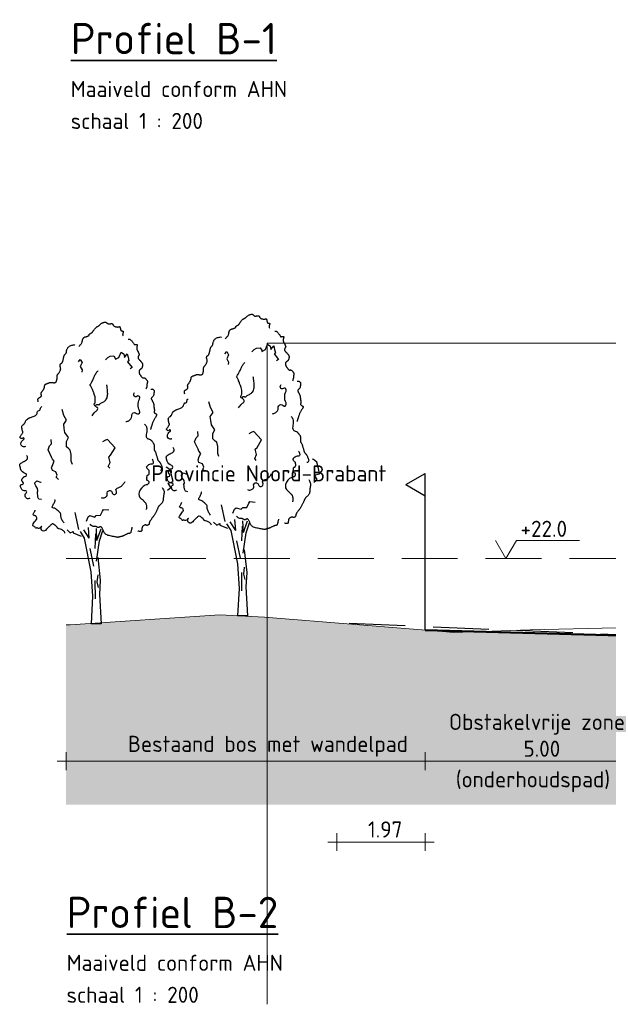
# Model space of a CAD drawing. Header units: metres. Extents: x 161377 to 162521, y 378914 to 379231.
# Tile 16 of 77: x 161628 to 161642, y 379179 to 379202. Entities that reach past the tile are written whole.
import ezdxf

# ---------------------------------------------------------------- set-up
doc = ezdxf.new("R2010")
doc.units = ezdxf.units.M
doc.linetypes.add('DASHED2', pattern=[0.375, 0.25, -0.125])
doc.linetypes.add('HIDDEN', pattern=[9.525, 6.35, -3.175])
for name, color, linetype, lineweight in [('B-WE-GR-MAAIVELD-GD', 253, 'Continuous', 18), ('N-WE-OG-TOPOGRAFIE-SD', 7, 'Continuous', 25), ('N-XX-GW-WATERGANG-GD', 90, 'Continuous', 50), ('profiel', 7, 'Continuous', 13), ('X-XX-AL-HULPLIJN-G', 7, 'Continuous', 18), ('X-XX-AL-M', 7, 'Continuous', 18), ('X-XX-AL-PROFIELBALK-G', 7, 'Continuous', 25), ('X-XX-AL-T35', 3, 'Continuous', 35)]:
    doc.layers.add(name, color=color, linetype=linetype, lineweight=lineweight)
doc.layers.add('N-WE-GW-GROND-A', color=7, linetype='Continuous', lineweight=35, true_color=0xffdf7f)
doc.layers.add('waterspiegel', color=7, linetype='Continuous', lineweight=13, true_color=0x0544ff)
doc.styles.add('RH-NLCS-A', font='NLCS-ISO.ttf')
doc.dimstyles.new('RH-NLCS-IT-A$0', dxfattribs={"dimscale": 0, "dimtxt": 2.5, "dimasz": 2.5, "dimexe": 1, "dimexo": 5, "dimgap": 0.5, "dimtad": 1, "dimzin": 1, "dimdsep": 46, "dimtxsty": 'RH-NLCS-A', "dimcen": 2.5, "dimdle": 1, "dimclrd": 256, "dimclre": 8, "dimclrt": 256, "dimadec": 0, "dimazin": 0, "dimtfac": 1, "dimtmove": 0, "dimatfit": 3, "dimfxl": 1, "dimfxlon": 1, "dimlwd": -1, "dimlwe": 13, "dimarcsym": 1})

# ---------------------------------------------------------------- blocks, each defined once
blk = doc.blocks.new('Peilmaat')
blk.add_lwpolyline([(-0.162, 0.28), (0, 0), (0.162, 0.28), (1.142, 0.28)])
at = {"style": 'RH-NLCS-A'}
blk.add_attdef('NAP', (0.227, 0.337), '', height=0.25, dxfattribs=at)
blk = doc.blocks.new('SOG-TOPOGRAFIE_ERFGRENS_LINKS-D')
for p, q in [((-0.433, 3.25), (0, 3.5)), ((0, 3), (0, 3.5)), ((-0.433, 3.25), (0, 3)), ((0, 0), (0, 3))]:
    blk.add_line(p, q)
blk = doc.blocks.new('BoomB')
at = {"color": 252, "true_color": 0x848484}
for p, q in [((-0.078, 3.821), (-0.325, 4.198)), ((-0.078, 3.821), (-0.118, 4.301)), ((0.263, 3.725), (0.24, 4.255)), ((0.263, 3.725), (0.447, 4.244)), ((0.381, 3.711), (0.528, 4.163)), ((-0.048, 3.356), (0.113, 2.572)), ((0.171, 1.937), (0.182, 1.119)), ((0.297, 2.179), (0.263, 1.868)), ((0.263, 1.868), (0.321, 1.626)), ((0.445, 0), (0, 0))]:
    blk.add_line(p, q, dxfattribs=at)
for points in [[(-0.55, 12.392), (-0.544, 12.397), (-0.533, 12.407), (-0.517, 12.422), (-0.499, 12.441), (-0.479, 12.463), (-0.459, 12.486), (-0.44, 12.511), (-0.423, 12.536), (-0.411, 12.56), (-0.402, 12.583), (-0.395, 12.606), (-0.39, 12.627), (-0.386, 12.648), (-0.383, 12.668), (-0.38, 12.687), (-0.375, 12.706), (-0.369, 12.723), (-0.362, 12.74), (-0.353, 12.755), (-0.344, 12.769), (-0.334, 12.782), (-0.324, 12.793), (-0.314, 12.803), (-0.304, 12.81), (-0.294, 12.816), (-0.285, 12.821), (-0.276, 12.824), (-0.267, 12.826), (-0.257, 12.828), (-0.247, 12.83), (-0.235, 12.832), (-0.223, 12.835), (-0.209, 12.839), (-0.194, 12.844), (-0.179, 12.85), (-0.163, 12.856), (-0.148, 12.862), (-0.133, 12.868), (-0.12, 12.874), (-0.109, 12.879), (-0.1, 12.884), (-0.093, 12.889), (-0.088, 12.893), (-0.084, 12.896), (-0.082, 12.9), (-0.081, 12.903), (-0.08, 12.907), (-0.081, 12.911), (-0.082, 12.915), (-0.082, 12.92), (-0.083, 12.924), (-0.083, 12.93), (-0.082, 12.935), (-0.079, 12.941), (-0.074, 12.946), (-0.067, 12.952), (-0.057, 12.958), (-0.045, 12.965), (-0.032, 12.971), (-0.018, 12.979), (-0.003, 12.986), (0.012, 12.995), (0.027, 13.004), (0.04, 13.014), (0.052, 13.025), (0.063, 13.037), (0.072, 13.05), (0.081, 13.063), (0.09, 13.078), (0.1, 13.094), (0.11, 13.11), (0.121, 13.128), (0.134, 13.146), (0.148, 13.164), (0.162, 13.183), (0.177, 13.201), (0.193, 13.218), (0.208, 13.234), (0.223, 13.249), (0.238, 13.261), (0.252, 13.27), (0.265, 13.278), (0.277, 13.284), (0.289, 13.29), (0.301, 13.295), (0.312, 13.3), (0.323, 13.306), (0.335, 13.314), (0.347, 13.323), (0.359, 13.334), (0.372, 13.347), (0.386, 13.361), (0.401, 13.375), (0.417, 13.389), (0.435, 13.404), (0.454, 13.418), (0.474, 13.432), (0.496, 13.444), (0.519, 13.456), (0.542, 13.466), (0.564, 13.475), (0.586, 13.482), (0.606, 13.486), (0.624, 13.488), (0.64, 13.488), (0.654, 13.486), (0.665, 13.481), (0.676, 13.476), (0.685, 13.469), (0.694, 13.461), (0.702, 13.453), (0.711, 13.445), (0.719, 13.438), (0.728, 13.431), (0.738, 13.424), (0.747, 13.419), (0.758, 13.414), (0.768, 13.41), (0.779, 13.406), (0.79, 13.404), (0.802, 13.404), (0.813, 13.404), (0.825, 13.405), (0.837, 13.406), (0.849, 13.408), (0.862, 13.41), (0.873, 13.413), (0.885, 13.415), (0.897, 13.417), (0.908, 13.419), (0.918, 13.419), (0.928, 13.419), (0.938, 13.418), (0.947, 13.415), (0.955, 13.41), (0.962, 13.404), (0.968, 13.395), (0.974, 13.385), (0.98, 13.373), (0.986, 13.361), (0.993, 13.348), (1.002, 13.335), (1.012, 13.323), (1.025, 13.311), (1.04, 13.301), (1.057, 13.292), (1.076, 13.285), (1.096, 13.279), (1.117, 13.274), (1.138, 13.27), (1.158, 13.268), (1.176, 13.267), (1.194, 13.267), (1.209, 13.269), (1.223, 13.271), (1.236, 13.273), (1.247, 13.276), (1.256, 13.278), (1.264, 13.281), (1.271, 13.282), (1.276, 13.283), (1.28, 13.283), (1.284, 13.281), (1.287, 13.278), (1.289, 13.274), (1.291, 13.268), (1.293, 13.261), (1.296, 13.252), (1.299, 13.241), (1.302, 13.229), (1.305, 13.216), (1.309, 13.202), (1.312, 13.188), (1.316, 13.174), (1.319, 13.161), (1.322, 13.149), (1.325, 13.138), (1.327, 13.128), (1.329, 13.12), (1.332, 13.113), (1.335, 13.108), (1.34, 13.103), (1.345, 13.099), (1.352, 13.096), (1.36, 13.094), (1.37, 13.093), (1.38, 13.092), (1.391, 13.091), (1.402, 13.089), (1.412, 13.088), (1.421, 13.085), (1.428, 13.082), (1.434, 13.077), (1.438, 13.071), (1.44, 13.065), (1.441, 13.056), (1.44, 13.047), (1.438, 13.037), (1.435, 13.025), (1.43, 13.012), (1.425, 12.998), (1.42, 12.983), (1.416, 12.967), (1.413, 12.95), (1.412, 12.932), (1.414, 12.912), (1.419, 12.891), (1.429, 12.869)], [(-2.358, 9.917), (-2.367, 9.96), (-2.372, 9.995), (-2.374, 10.021), (-2.372, 10.041), (-2.367, 10.057), (-2.36, 10.068), (-2.35, 10.077), (-2.339, 10.086), (-2.326, 10.094), (-2.313, 10.103), (-2.299, 10.113), (-2.284, 10.122), (-2.27, 10.132), (-2.257, 10.141), (-2.246, 10.151), (-2.236, 10.161), (-2.229, 10.17), (-2.224, 10.18), (-2.22, 10.189), (-2.219, 10.199), (-2.218, 10.208), (-2.219, 10.218), (-2.22, 10.227), (-2.222, 10.237), (-2.225, 10.247), (-2.227, 10.258), (-2.229, 10.268), (-2.231, 10.279), (-2.231, 10.291), (-2.23, 10.302), (-2.228, 10.314), (-2.224, 10.327), (-2.218, 10.34), (-2.21, 10.353), (-2.201, 10.367), (-2.191, 10.381), (-2.18, 10.396), (-2.168, 10.411), (-2.157, 10.426), (-2.146, 10.442), (-2.135, 10.458), (-2.126, 10.474), (-2.117, 10.491), (-2.109, 10.507), (-2.102, 10.523), (-2.095, 10.538), (-2.09, 10.553), (-2.085, 10.566), (-2.082, 10.578), (-2.079, 10.59), (-2.077, 10.6), (-2.076, 10.61), (-2.075, 10.619), (-2.074, 10.627), (-2.073, 10.636), (-2.072, 10.644), (-2.07, 10.652), (-2.069, 10.661), (-2.066, 10.669), (-2.062, 10.677), (-2.057, 10.685), (-2.051, 10.693), (-2.043, 10.7), (-2.033, 10.707), (-2.021, 10.714), (-2.007, 10.72), (-1.992, 10.726), (-1.976, 10.732), (-1.959, 10.738), (-1.942, 10.743), (-1.926, 10.749), (-1.91, 10.755), (-1.895, 10.761), (-1.882, 10.767), (-1.868, 10.773), (-1.856, 10.779), (-1.843, 10.784), (-1.831, 10.788), (-1.818, 10.791), (-1.806, 10.793), (-1.792, 10.793), (-1.778, 10.792), (-1.764, 10.791), (-1.75, 10.788), (-1.735, 10.786), (-1.72, 10.783), (-1.704, 10.781), (-1.689, 10.779), (-1.674, 10.778), (-1.658, 10.777), (-1.643, 10.777), (-1.629, 10.778), (-1.616, 10.78), (-1.604, 10.783), (-1.593, 10.786), (-1.583, 10.79), (-1.575, 10.795), (-1.569, 10.8), (-1.564, 10.806), (-1.56, 10.813), (-1.557, 10.821), (-1.554, 10.829), (-1.551, 10.838), (-1.548, 10.848), (-1.544, 10.858), (-1.54, 10.869), (-1.536, 10.88), (-1.533, 10.893), (-1.529, 10.905), (-1.526, 10.919), (-1.523, 10.933), (-1.521, 10.947), (-1.519, 10.962), (-1.518, 10.977), (-1.518, 10.992), (-1.518, 11.007), (-1.518, 11.022), (-1.518, 11.037), (-1.518, 11.051), (-1.518, 11.064), (-1.517, 11.076), (-1.516, 11.087), (-1.514, 11.097), (-1.511, 11.106), (-1.508, 11.115), (-1.505, 11.123), (-1.501, 11.13), (-1.497, 11.137), (-1.492, 11.144), (-1.487, 11.15), (-1.481, 11.157), (-1.475, 11.165), (-1.467, 11.174), (-1.459, 11.184), (-1.45, 11.196), (-1.44, 11.21), (-1.428, 11.227), (-1.416, 11.246), (-1.404, 11.267), (-1.392, 11.288), (-1.381, 11.311), (-1.372, 11.333), (-1.364, 11.356), (-1.36, 11.377), (-1.357, 11.398), (-1.358, 11.417), (-1.36, 11.436), (-1.364, 11.453), (-1.368, 11.47), (-1.373, 11.486), (-1.377, 11.502), (-1.38, 11.517), (-1.382, 11.531), (-1.383, 11.546), (-1.382, 11.559), (-1.38, 11.572), (-1.376, 11.584), (-1.372, 11.595), (-1.366, 11.606), (-1.36, 11.615), (-1.353, 11.622), (-1.345, 11.629), (-1.337, 11.636), (-1.328, 11.642), (-1.319, 11.648), (-1.311, 11.655), (-1.302, 11.663), (-1.294, 11.672), (-1.286, 11.683), (-1.279, 11.695), (-1.273, 11.709), (-1.267, 11.725), (-1.261, 11.741), (-1.256, 11.759), (-1.251, 11.778), (-1.246, 11.798), (-1.242, 11.819), (-1.238, 11.84), (-1.234, 11.862), (-1.23, 11.884), (-1.226, 11.906), (-1.222, 11.926), (-1.217, 11.946), (-1.212, 11.964), (-1.206, 11.98), (-1.199, 11.995), (-1.192, 12.008), (-1.185, 12.02), (-1.177, 12.031), (-1.17, 12.04), (-1.162, 12.049), (-1.154, 12.057), (-1.147, 12.064), (-1.14, 12.071), (-1.133, 12.077), (-1.127, 12.084), (-1.121, 12.09), (-1.116, 12.097), (-1.112, 12.104), (-1.109, 12.111), (-1.106, 12.119), (-1.104, 12.129), (-1.103, 12.139), (-1.102, 12.151), (-1.1, 12.164), (-1.098, 12.18), (-1.094, 12.197), (-1.09, 12.217), (-1.084, 12.239), (-1.076, 12.263), (-1.066, 12.288), (-1.054, 12.313), (-1.038, 12.339), (-1.018, 12.363), (-0.995, 12.387), (-0.967, 12.408), (-0.934, 12.426), (-0.899, 12.441), (-0.862, 12.453), (-0.826, 12.462), (-0.792, 12.468), (-0.762, 12.469), (-0.738, 12.467), (-0.721, 12.46)], [(1.665, 12.717), (1.679, 12.722), (1.693, 12.725), (1.707, 12.725), (1.721, 12.723), (1.736, 12.718), (1.75, 12.709), (1.766, 12.698), (1.782, 12.683), (1.799, 12.665), (1.817, 12.645), (1.834, 12.623), (1.852, 12.601), (1.868, 12.579), (1.883, 12.557), (1.896, 12.538), (1.907, 12.521), (1.916, 12.508), (1.921, 12.498), (1.925, 12.49), (1.927, 12.485), (1.928, 12.482), (1.927, 12.48), (1.927, 12.479), (1.926, 12.478), (1.925, 12.478), (1.925, 12.478), (1.925, 12.478), (1.927, 12.478), (1.93, 12.479), (1.934, 12.479), (1.941, 12.48), (1.95, 12.481), (1.961, 12.483), (1.974, 12.484), (1.988, 12.486), (2.002, 12.488), (2.017, 12.489), (2.03, 12.489), (2.042, 12.489), (2.053, 12.488), (2.06, 12.486), (2.065, 12.483), (2.068, 12.479), (2.069, 12.474), (2.069, 12.468), (2.068, 12.462), (2.065, 12.454), (2.063, 12.446), (2.06, 12.437), (2.057, 12.428), (2.054, 12.418), (2.052, 12.407), (2.049, 12.396), (2.047, 12.384), (2.045, 12.371), (2.044, 12.358), (2.043, 12.344), (2.043, 12.331), (2.043, 12.317), (2.044, 12.303), (2.045, 12.289), (2.046, 12.276), (2.049, 12.264), (2.051, 12.253), (2.054, 12.242), (2.058, 12.233), (2.061, 12.225), (2.065, 12.218), (2.069, 12.211), (2.073, 12.205), (2.076, 12.2), (2.08, 12.195), (2.083, 12.191), (2.086, 12.187), (2.089, 12.183), (2.092, 12.179), (2.096, 12.174), (2.099, 12.168), (2.103, 12.161), (2.107, 12.152), (2.112, 12.141), (2.117, 12.13), (2.122, 12.117), (2.127, 12.104), (2.132, 12.091), (2.137, 12.078), (2.142, 12.067), (2.145, 12.057), (2.148, 12.048), (2.151, 12.041), (2.152, 12.036), (2.152, 12.031), (2.152, 12.026), (2.15, 12.02), (2.147, 12.015), (2.143, 12.008), (2.138, 11.999), (2.131, 11.99), (2.125, 11.979), (2.118, 11.967), (2.112, 11.955), (2.106, 11.942), (2.102, 11.93), (2.099, 11.917), (2.098, 11.905), (2.1, 11.893), (2.102, 11.881), (2.107, 11.869), (2.112, 11.858), (2.119, 11.847), (2.126, 11.837), (2.134, 11.827), (2.143, 11.817), (2.152, 11.807), (2.162, 11.797), (2.171, 11.787), (2.181, 11.778), (2.191, 11.768), (2.201, 11.758), (2.21, 11.748), (2.219, 11.738), (2.228, 11.727), (2.237, 11.717), (2.245, 11.706), (2.253, 11.696), (2.26, 11.685), (2.267, 11.675), (2.274, 11.666), (2.28, 11.657), (2.285, 11.648), (2.29, 11.639), (2.295, 11.631), (2.298, 11.623), (2.301, 11.615), (2.304, 11.608), (2.305, 11.601), (2.306, 11.594), (2.306, 11.587), (2.306, 11.579), (2.305, 11.572), (2.303, 11.564), (2.302, 11.555), (2.3, 11.546), (2.298, 11.536), (2.296, 11.525), (2.294, 11.514), (2.292, 11.501), (2.29, 11.489), (2.287, 11.477), (2.283, 11.465), (2.279, 11.453), (2.275, 11.442), (2.269, 11.432), (2.263, 11.424), (2.256, 11.416), (2.249, 11.408), (2.242, 11.402), (2.235, 11.396), (2.229, 11.391), (2.223, 11.386), (2.217, 11.381), (2.212, 11.377), (2.208, 11.373), (2.203, 11.37), (2.199, 11.366), (2.195, 11.362), (2.19, 11.359), (2.186, 11.355), (2.18, 11.351), (2.175, 11.347), (2.169, 11.342), (2.163, 11.337), (2.158, 11.33), (2.153, 11.323), (2.149, 11.314), (2.146, 11.303), (2.144, 11.291), (2.143, 11.277), (2.143, 11.263), (2.144, 11.248), (2.146, 11.233), (2.148, 11.219), (2.151, 11.206), (2.154, 11.194), (2.158, 11.183), (2.162, 11.174), (2.166, 11.166), (2.171, 11.158), (2.177, 11.15), (2.184, 11.141), (2.191, 11.131), (2.2, 11.12), (2.209, 11.107), (2.219, 11.092), (2.23, 11.076), (2.241, 11.06), (2.253, 11.045), (2.264, 11.031), (2.275, 11.018), (2.286, 11.008), (2.296, 11), (2.305, 10.995), (2.314, 10.992), (2.323, 10.99), (2.332, 10.99), (2.34, 10.991), (2.348, 10.992), (2.357, 10.993), (2.365, 10.993), (2.374, 10.993), (2.383, 10.992), (2.392, 10.989), (2.401, 10.986), (2.411, 10.981), (2.422, 10.974), (2.433, 10.965), (2.444, 10.954), (2.455, 10.941), (2.467, 10.927), (2.478, 10.912), (2.488, 10.897), (2.498, 10.883), (2.506, 10.869), (2.512, 10.856), (2.517, 10.844), (2.52, 10.834), (2.522, 10.825), (2.522, 10.816), (2.521, 10.808), (2.52, 10.801), (2.517, 10.792), (2.515, 10.784), (2.512, 10.775), (2.509, 10.764), (2.506, 10.753), (2.503, 10.741), (2.501, 10.728), (2.498, 10.715), (2.497, 10.7), (2.496, 10.684), (2.495, 10.667), (2.495, 10.648), (2.494, 10.628), (2.491, 10.606), (2.486, 10.581), (2.478, 10.555), (2.467, 10.525), (2.451, 10.492)], [(2.669, 10.49), (2.686, 10.492), (2.701, 10.494), (2.713, 10.495), (2.723, 10.496), (2.731, 10.495), (2.739, 10.494), (2.746, 10.492), (2.753, 10.488), (2.761, 10.484), (2.77, 10.478), (2.778, 10.471), (2.787, 10.463), (2.795, 10.454), (2.802, 10.445), (2.808, 10.435), (2.813, 10.424), (2.816, 10.413), (2.818, 10.401), (2.819, 10.389), (2.819, 10.377), (2.818, 10.363), (2.816, 10.349), (2.814, 10.334), (2.812, 10.318), (2.81, 10.301), (2.808, 10.284), (2.805, 10.266), (2.802, 10.248), (2.798, 10.231), (2.793, 10.214), (2.786, 10.198), (2.779, 10.182), (2.77, 10.169), (2.759, 10.156), (2.748, 10.145), (2.737, 10.134), (2.726, 10.124), (2.716, 10.115), (2.707, 10.107), (2.7, 10.098), (2.694, 10.09), (2.691, 10.082), (2.69, 10.073), (2.691, 10.064), (2.693, 10.054), (2.697, 10.044), (2.702, 10.032), (2.708, 10.019), (2.716, 10.004), (2.725, 9.989), (2.734, 9.972), (2.743, 9.955), (2.752, 9.938), (2.761, 9.921), (2.77, 9.904), (2.777, 9.888), (2.783, 9.873), (2.788, 9.859), (2.792, 9.845), (2.795, 9.832), (2.798, 9.819), (2.8, 9.806), (2.801, 9.793), (2.803, 9.78), (2.804, 9.766), (2.805, 9.751), (2.806, 9.736), (2.808, 9.721), (2.809, 9.705), (2.811, 9.689), (2.813, 9.674), (2.816, 9.658), (2.819, 9.642), (2.822, 9.626), (2.825, 9.611), (2.827, 9.596), (2.83, 9.581), (2.831, 9.566), (2.831, 9.552), (2.83, 9.538), (2.828, 9.525), (2.825, 9.512), (2.821, 9.5), (2.818, 9.488), (2.815, 9.476), (2.814, 9.465), (2.816, 9.455), (2.82, 9.445), (2.827, 9.435), (2.837, 9.426), (2.849, 9.417), (2.862, 9.408), (2.875, 9.4), (2.888, 9.393), (2.9, 9.386), (2.91, 9.379), (2.918, 9.373), (2.924, 9.367), (2.928, 9.361), (2.93, 9.356), (2.931, 9.351), (2.931, 9.345), (2.93, 9.34), (2.929, 9.334), (2.928, 9.328), (2.926, 9.321), (2.924, 9.313), (2.92, 9.304), (2.916, 9.293), (2.91, 9.28), (2.902, 9.265), (2.892, 9.248), (2.879, 9.228), (2.865, 9.206), (2.85, 9.181), (2.834, 9.156), (2.818, 9.128), (2.802, 9.1), (2.787, 9.072), (2.774, 9.044), (2.762, 9.016), (2.752, 8.989), (2.744, 8.962), (2.736, 8.936), (2.729, 8.911), (2.723, 8.886), (2.716, 8.862), (2.708, 8.839), (2.7, 8.818), (2.692, 8.797), (2.683, 8.777), (2.675, 8.757), (2.669, 8.738), (2.664, 8.72), (2.661, 8.701), (2.661, 8.683)], [(2.395, 8.917), (2.446, 8.862), (2.477, 8.799), (2.491, 8.731), (2.493, 8.66), (2.487, 8.589), (2.477, 8.521), (2.468, 8.459), (2.463, 8.405), (2.467, 8.363), (2.479, 8.33), (2.496, 8.305), (2.518, 8.286), (2.543, 8.273), (2.569, 8.263), (2.595, 8.254), (2.618, 8.246), (2.639, 8.236), (2.657, 8.225), (2.672, 8.213), (2.686, 8.2), (2.698, 8.186), (2.71, 8.171), (2.721, 8.156), (2.732, 8.141), (2.744, 8.126), (2.756, 8.111), (2.769, 8.095), (2.781, 8.078), (2.792, 8.06), (2.801, 8.041), (2.809, 8.02), (2.815, 7.997), (2.818, 7.972), (2.82, 7.945), (2.82, 7.918), (2.819, 7.89), (2.817, 7.864), (2.816, 7.838), (2.816, 7.815), (2.817, 7.795), (2.82, 7.779), (2.825, 7.765), (2.831, 7.753), (2.838, 7.741), (2.847, 7.73), (2.855, 7.717), (2.865, 7.703), (2.874, 7.685), (2.883, 7.664), (2.892, 7.639), (2.901, 7.611), (2.909, 7.582), (2.917, 7.552), (2.925, 7.522), (2.933, 7.492), (2.941, 7.464), (2.948, 7.437), (2.955, 7.412), (2.962, 7.39), (2.969, 7.369), (2.976, 7.35), (2.983, 7.333), (2.99, 7.318), (2.997, 7.305), (3.005, 7.293), (3.012, 7.283), (3.021, 7.273), (3.029, 7.265), (3.037, 7.256), (3.046, 7.247), (3.055, 7.238), (3.064, 7.227), (3.073, 7.216), (3.082, 7.202), (3.091, 7.187), (3.101, 7.17), (3.111, 7.15), (3.122, 7.127), (3.133, 7.102), (3.146, 7.073), (3.158, 7.041), (3.169, 7.007), (3.177, 6.972), (3.18, 6.939), (3.175, 6.909), (3.16, 6.883), (3.134, 6.863), (3.094, 6.851)], [(3.18, 6.092), (3.213, 6.037), (3.236, 5.99), (3.252, 5.95), (3.261, 5.916), (3.265, 5.886), (3.265, 5.861), (3.262, 5.838), (3.258, 5.817), (3.254, 5.796), (3.25, 5.776), (3.245, 5.756), (3.241, 5.736), (3.238, 5.715), (3.235, 5.694), (3.232, 5.673), (3.23, 5.65), (3.229, 5.627), (3.228, 5.603), (3.227, 5.578), (3.225, 5.552), (3.222, 5.527), (3.217, 5.502), (3.21, 5.477), (3.2, 5.453), (3.188, 5.43), (3.173, 5.408), (3.156, 5.387), (3.138, 5.367), (3.119, 5.349), (3.101, 5.332), (3.084, 5.316), (3.068, 5.301), (3.054, 5.288), (3.042, 5.276), (3.032, 5.265), (3.023, 5.254), (3.015, 5.243), (3.008, 5.232), (3.002, 5.22), (2.995, 5.208), (2.989, 5.194), (2.983, 5.178), (2.977, 5.162), (2.97, 5.144), (2.963, 5.124), (2.954, 5.103), (2.945, 5.08), (2.934, 5.055), (2.922, 5.029), (2.908, 5.001), (2.894, 4.973), (2.879, 4.945), (2.864, 4.918), (2.849, 4.891), (2.834, 4.866), (2.82, 4.844), (2.807, 4.823), (2.795, 4.806), (2.782, 4.79), (2.771, 4.775), (2.759, 4.76), (2.747, 4.746), (2.735, 4.73), (2.722, 4.714), (2.708, 4.696), (2.694, 4.677), (2.68, 4.657), (2.666, 4.637), (2.653, 4.617), (2.641, 4.598), (2.63, 4.581), (2.621, 4.565), (2.614, 4.551), (2.608, 4.54), (2.605, 4.53), (2.602, 4.521), (2.6, 4.513), (2.599, 4.506), (2.599, 4.499), (2.599, 4.492), (2.598, 4.484), (2.598, 4.476), (2.596, 4.468), (2.595, 4.46), (2.592, 4.452), (2.588, 4.444), (2.583, 4.436), (2.576, 4.428), (2.568, 4.421), (2.558, 4.414), (2.548, 4.409), (2.537, 4.404), (2.525, 4.4), (2.514, 4.397), (2.503, 4.396), (2.493, 4.396), (2.484, 4.399), (2.476, 4.402), (2.469, 4.406), (2.461, 4.41), (2.453, 4.414), (2.444, 4.416), (2.433, 4.417), (2.421, 4.416), (2.408, 4.413), (2.392, 4.407), (2.376, 4.399), (2.36, 4.39), (2.343, 4.38), (2.328, 4.37), (2.315, 4.359), (2.303, 4.348), (2.294, 4.337), (2.288, 4.327), (2.283, 4.318), (2.28, 4.308), (2.278, 4.299), (2.277, 4.29), (2.276, 4.28), (2.275, 4.27), (2.274, 4.26), (2.272, 4.25), (2.27, 4.239), (2.268, 4.228), (2.266, 4.217), (2.264, 4.207), (2.263, 4.196), (2.262, 4.186), (2.262, 4.176), (2.263, 4.167), (2.262, 4.158), (2.261, 4.151), (2.258, 4.144), (2.253, 4.138), (2.245, 4.133), (2.233, 4.129), (2.218, 4.127), (2.199, 4.127), (2.179, 4.127), (2.158, 4.129), (2.138, 4.132), (2.12, 4.137), (2.105, 4.142), (2.094, 4.149)], [(1.828, 4.321), (1.827, 4.311), (1.824, 4.291), (1.819, 4.265), (1.813, 4.234), (1.806, 4.201), (1.799, 4.167), (1.79, 4.135), (1.782, 4.108), (1.773, 4.085), (1.764, 4.068), (1.755, 4.056), (1.745, 4.048), (1.736, 4.042), (1.727, 4.039), (1.718, 4.038), (1.709, 4.037), (1.7, 4.037), (1.691, 4.036), (1.681, 4.035), (1.671, 4.033), (1.659, 4.03), (1.647, 4.027), (1.632, 4.021), (1.615, 4.014), (1.596, 4.006), (1.576, 3.995), (1.554, 3.984), (1.531, 3.973), (1.509, 3.961), (1.487, 3.95), (1.466, 3.94), (1.448, 3.931), (1.431, 3.924), (1.416, 3.918), (1.403, 3.913), (1.391, 3.91), (1.379, 3.907), (1.366, 3.904), (1.354, 3.901), (1.34, 3.897), (1.325, 3.893), (1.308, 3.888), (1.291, 3.883), (1.274, 3.878), (1.258, 3.873), (1.243, 3.869), (1.229, 3.865), (1.217, 3.863), (1.208, 3.861), (1.2, 3.861), (1.192, 3.862), (1.182, 3.864), (1.17, 3.867), (1.152, 3.871), (1.129, 3.876), (1.098, 3.882), (1.059, 3.888), (1.014, 3.895), (0.963, 3.904), (0.91, 3.913), (0.857, 3.925), (0.805, 3.937), (0.756, 3.951), (0.713, 3.968), (0.677, 3.986), (0.648, 4.006), (0.625, 4.027), (0.606, 4.051), (0.59, 4.075), (0.577, 4.101), (0.565, 4.128), (0.554, 4.156), (0.542, 4.184), (0.53, 4.213), (0.517, 4.24), (0.503, 4.265), (0.489, 4.288), (0.475, 4.307), (0.46, 4.322), (0.444, 4.331), (0.428, 4.335), (0.413, 4.334), (0.397, 4.329), (0.381, 4.322), (0.365, 4.314), (0.35, 4.306), (0.336, 4.3), (0.322, 4.297), (0.309, 4.298), (0.297, 4.303), (0.285, 4.31), (0.272, 4.318), (0.258, 4.327), (0.242, 4.335), (0.224, 4.342), (0.204, 4.346), (0.18, 4.347), (0.154, 4.347), (0.126, 4.348), (0.095, 4.352), (0.063, 4.362), (0.029, 4.378), (-0.005, 4.405), (-0.04, 4.444)]]:
    blk.add_lwpolyline(points, dxfattribs=at)
at = {"color": 252, "true_color": 0x848484, "flags": 128}
for points in [[(0.644, 11.801), (0.745, 11.904), (0.848, 11.968), (1.016, 11.977), (1.079, 11.881), (1.089, 11.824), (1.242, 11.904), (1.339, 12.145), (1.446, 12.073), (1.462, 12.067), (1.476, 12.007), (1.489, 11.903), (1.616, 12.073), (1.652, 11.917), (1.694, 11.753), (1.635, 11.711), (1.832, 11.457), (1.748, 11.397)], [(-0.563, 11.712), (-0.483, 11.813), (-0.399, 11.674), (-0.485, 11.495), (-0.402, 11.346), (-0.416, 11.243)], [(-0.835, 7.119), (-0.882, 7.265), (-0.886, 7.568), (-0.928, 7.764), (-0.997, 7.815), (-1.103, 7.909), (-1.102, 8.15), (-1.009, 8.323), (-1.166, 8.548), (-1.194, 8.729), (-1.223, 8.92), (-1.094, 9.095), (-1.213, 9.313), (-1.289, 9.573)], [(-1.461, 6.451), (-1.557, 6.549), (-1.509, 6.648), (-1.573, 6.798), (-1.726, 6.854), (-1.76, 6.973), (-1.715, 7.123), (-1.647, 7.265), (-1.723, 7.362), (-1.766, 7.453), (-1.922, 7.781), (-1.85, 7.955), (-1.76, 8.048), (-1.779, 8.243)], [(0.835, 6.952), (0.766, 7.032), (0.853, 7.215), (0.789, 7.451), (0.876, 7.531), (1.075, 7.865), (0.73, 8.238), (0.643, 8.206), (0.509, 8.135)], [(3.411, 5.971), (3.562, 6.095), (3.443, 6.285), (3.669, 6.353), (3.616, 6.585), (3.546, 6.869), (3.393, 6.992), (3.356, 7.002)], [(-2.221, 5.549), (-2.326, 5.57), (-2.376, 5.66), (-2.396, 5.894), (-2.374, 5.937), (-2.391, 6.047), (-2.473, 6.17), (-2.511, 6.262), (-2.509, 6.292), (-2.417, 6.396), (-2.265, 6.334), (-2.249, 6.332), (-2.235, 6.319)], [(-0.549, 4.218), (-0.712, 4.969)], [(-0.203, 4.589), (-0.136, 4.773), (-0.057, 4.835), (0.169, 4.763), (0.233, 4.843), (0.417, 4.85), (0.509, 5.032), (0.556, 5.111), (0.793, 5.087)], [(-1.067, 4.195), (-0.93, 4.058), (-0.793, 4.127), (-0.793, 4.058), (-0.449, 3.92)], [(-0.491, 4.121), (-0.303, 3.821), (-0.003, 2.319), (0.072, 1.229), (0, 0)], [(0.185, 3.361), (0.218, 4.013)], [(0.25, 2.798), (0.381, 3.711)], [(0.298, 2.957), (0.411, 1.943), (0.373, 1.304), (0.445, 0)]]:
    blk.add_lwpolyline(points, dxfattribs=at)
at = {"color": 252, "true_color": 0x848484}
for points in [[(0.235, 9.726, -0.158777), (0.165, 9.75, -0.233308), (0.141, 9.797, -0.182007), (0.161, 9.85, 0.155816), (0.187, 9.912, 0.045058), (0.187, 10.085, 0.058787), (0.16, 10.216, 0.004222), (0.129, 10.304, 0.006596), (0.109, 10.36, 0.009627), (0.05, 10.503, 0.01133), (-0.004, 10.623, 0.125022), (-0.034, 10.659, -0.287204), (-0.043, 10.679, -0.13455), (-0.031, 10.704, 0.057474), (0.005, 10.757, 0.001656), (0.058, 10.861, 0.0025), (0.093, 10.931, 0.011837), (0.127, 11.003, -0.006032), (0.191, 11.146, -0.046726), (0.229, 11.211, -0.023647), (0.321, 11.328)], [(0.05, 9.3, -0.032546), (0.11, 9.391, -0.03526), (0.176, 9.466, -0.036525), (0.228, 9.51, 0.039269), (0.275, 9.551, 0.524816), (0.249, 9.687, -0.70157), (0.257, 9.808, -0.246052), (0.318, 9.796, 0.330237), (0.365, 9.793, 0.082831), (0.398, 9.824, -0.081275), (0.431, 9.855, -0.066365), (0.495, 9.887, 0.059917), (0.566, 9.922, 0.076229), (0.665, 10.008, 0.097021), (0.714, 10.098, 0.037062), (0.737, 10.193, 0.045363), (0.743, 10.273, 0.006717), (0.742, 10.312, 0.002377), (0.736, 10.423, 0.020071), (0.725, 10.531, 0.014267), (0.7, 10.682)], [(1.555, 9.036, 0.101914), (1.686, 9.079, 0.107951), (1.783, 9.167, 0.172666), (1.816, 9.281, -0.173792), (1.849, 9.395, -0.48034), (2.033, 9.404, 0.699728), (2.175, 9.46, 0.110664), (2.142, 9.591, -0.110605), (2.109, 9.721, -0.006472), (2.108, 9.787, -0.006512), (2.109, 9.852, -0.111285), (2.142, 9.983, 0.11249), (2.175, 10.112, 0.670162), (2.05, 10.167, -0.598076), (1.914, 10.21, -0.107528), (1.916, 10.279, -0.106959), (1.946, 10.341)], [(-2.932, 7.92, -0.061597), (-2.973, 7.907, -0.068549), (-3.012, 7.905, -0.377768), (-3.134, 8.036, -0.275847), (-3.022, 8.237, -0.028717), (-3.01, 8.242, 0.055672), (-3.004, 8.246, 1.128102), (-3.055, 8.3, -0.467669), (-3.15, 8.3, -0.043926), (-3.173, 8.333, -0.178724), (-3.174, 8.342, -0.071298), (-3.165, 8.369, -0.036842), (-3.137, 8.415, -0.009471), (-3.106, 8.456, 0.010169), (-3.078, 8.494, 0.016396), (-3.049, 8.538, 0.058895), (-3.043, 8.551, 0.22909), (-3.047, 8.585, -0.102618), (-3.074, 8.654, -0.001984), (-3.081, 8.694, -0.00284), (-3.086, 8.722, -0.015692), (-3.092, 8.778, -0.026096), (-3.094, 8.812, -0.123566), (-3.088, 8.834, -0.050335), (-3.057, 8.879, -0.123683), (-3.015, 8.909, 0.160012), (-2.983, 8.935, 0.092044), (-2.976, 8.953, -0.133826), (-2.97, 8.965, -0.078666), (-2.964, 8.97, 0.049691), (-2.954, 8.977, 0.207036), (-2.934, 9.021, -0.156565), (-2.913, 9.081, -0.059527), (-2.844, 9.152, -0.066018), (-2.768, 9.199, -0.00394), (-2.735, 9.213, -0.004619), (-2.707, 9.225, -0.031042), (-2.627, 9.252, 0.02906), (-2.542, 9.28, 0.07887), (-2.486, 9.313, 0.0611), (-2.428, 9.374, 0.147905), (-2.41, 9.424, -0.120561), (-2.392, 9.486, -0.254022), (-2.318, 9.531, 0.34235), (-2.268, 9.575, 0.082724), (-2.267, 9.594, -0.071752), (-2.266, 9.616, -0.11979), (-2.244, 9.668, -0.113391), (-2.199, 9.707)], [(-2.73, 5.619, -0.13726), (-2.808, 5.588, -0.181103), (-2.871, 5.604, -0.101937), (-2.929, 5.665, -0.1217), (-2.95, 5.732, -0.031179), (-2.95, 5.764, -0.041415), (-2.947, 5.788, -0.247446), (-2.917, 5.824, 0.211909), (-2.88, 5.862, 0.57629), (-2.944, 5.94, -0.298213), (-3.091, 6.005, -0.072479), (-3.146, 6.125, -0.144881), (-3.146, 6.191, -0.371124), (-3.083, 6.232, 0.387334), (-3.023, 6.273, 0.34255), (-3.06, 6.356, -0.37139), (-3.092, 6.436, -0.006859), (-3.083, 6.46, -0.038546), (-3.081, 6.464, -0.020688), (-3.072, 6.479, -0.008761), (-3.05, 6.511, -0.042179), (-3.011, 6.554, -0.0657), (-2.981, 6.577, -0.183427), (-2.967, 6.579, 0.107566), (-2.944, 6.579, 0.792646), (-2.941, 6.723, -0.263682), (-3.147, 6.923, -0.032113), (-3.187, 7.102, -0.209176), (-3.18, 7.131, -0.06387), (-3.138, 7.172, -0.039172), (-3.057, 7.224, -0.009014), (-3.007, 7.25, 0.010983), (-2.966, 7.271, 0.028574), (-2.885, 7.322, 0.061489), (-2.852, 7.352, 0.098913), (-2.846, 7.362, 0.028984), (-2.836, 7.4, 0.13267), (-2.84, 7.464, 0.117747), (-2.878, 7.525)], [(2.727, 7.359, -0.041311), (2.751, 7.323, -0.042244), (2.768, 7.283, -0.038238), (2.781, 7.235, -0.058405), (2.783, 7.203, -0.414693), (2.707, 7.135, 0.202416), (2.534, 7.073, 0.021897), (2.473, 7.012, 0.213758), (2.47, 7.003, 0.105271), (2.475, 6.985, 0.031738), (2.51, 6.933, 0.080024), (2.56, 6.886, -0.184988), (2.577, 6.86, -0.029477), (2.579, 6.85, -0.009899), (2.582, 6.82, -0.022999), (2.585, 6.737, -0.042094), (2.58, 6.691, -0.067896), (2.575, 6.674, -0.039856), (2.559, 6.648, -0.245698), (2.526, 6.631, 0.290975), (2.498, 6.613, 0.072692), (2.487, 6.578, 0.050351), (2.485, 6.526, 0.014603), (2.486, 6.514, -0.02061), (2.486, 6.506, -0.157327), (2.482, 6.493, 0.089134), (2.472, 6.47, 0.467738), (2.515, 6.412, -0.358322), (2.578, 6.352, -0.038489), (2.581, 6.305, -0.085044), (2.577, 6.284, -0.064554), (2.566, 6.264, -0.037905), (2.541, 6.234, -0.17292), (2.505, 6.216, 0.077348), (2.42, 6.193, 0.21853), (2.147, 5.88, 0.311295), (2.241, 5.59, 0.013408), (2.271, 5.568, -0.0379), (2.282, 5.56, -0.010602), (2.339, 5.504, -0.026927), (2.36, 5.48, -0.023313), (2.369, 5.467, 0.018302), (2.381, 5.452, 0.109191), (2.408, 5.428, -0.114091), (2.435, 5.405, -0.07496), (2.444, 5.388, -0.022301), (2.463, 5.324, -0.043297), (2.477, 5.23, -0.053082), (2.475, 5.152, -0.073734), (2.469, 5.134, -0.032843), (2.449, 5.096)], [(0.446, 5.644, 0.171526), (0.588, 5.631, 0.171526), (0.707, 5.709, 0.239798), (0.724, 5.804, -0.227236), (0.739, 5.905, -0.666529), (0.937, 5.864, 0.726468), (1.131, 5.84, 0.263269), (1.123, 5.95, -0.359589), (1.131, 6.035, -0.135967), (1.21, 6.08, 0.095213), (1.327, 6.133, 0.060587), (1.436, 6.233, 0.057857), (1.522, 6.362)], [(-1.203, 4.507, -0.072887), (-1.303, 4.649, -0.080286), (-1.35, 4.8, -0.058621), (-1.353, 4.881, 0.116876), (-1.359, 4.922, 0.104083), (-1.391, 4.971, 0.026813), (-1.558, 5.119, 0.129639), (-1.703, 5.182, -0.416389), (-1.736, 5.228, -0.105912), (-1.712, 5.289, 0.043591), (-1.638, 5.426, 0.004224), (-1.607, 5.497, 0.029199), (-1.604, 5.508, 0.213879), (-1.605, 5.518, 0.069343), (-1.624, 5.541)], [(-1.166, 4.055, 0.036784), (-1.192, 4.108, 0.072313), (-1.21, 4.132, 0.068127), (-1.316, 4.208, 0.075473), (-1.426, 4.246, 0.033705), (-1.447, 4.249, -0.057462), (-1.46, 4.251, -0.197945), (-1.493, 4.278, 0.082036), (-1.555, 4.356, 0.052126), (-1.697, 4.459, 0.251473), (-1.736, 4.461, 0.059835), (-1.756, 4.447, 0.010142), (-1.863, 4.354, 0.038399), (-1.963, 4.248, -0.049754), (-2.042, 4.168, -0.415767), (-2.203, 4.183, -0.365967), (-2.201, 4.362, -0.002133), (-2.196, 4.368, -0.07961), (-2.195, 4.368, -0.7436), (-2.195, 4.367, -0.008654), (-2.208, 4.342, -0.121887), (-2.25, 4.296, -0.089292), (-2.327, 4.262, -0.250646), (-2.385, 4.277, 0.317592), (-2.434, 4.284, 0.160208), (-2.446, 4.271, -0.29699), (-2.455, 4.266, -0.277841), (-2.48, 4.283, 0.117864), (-2.523, 4.335, 0.060549), (-2.569, 4.361, -0.10853), (-2.593, 4.379, -0.137156), (-2.604, 4.401, -0.124668), (-2.602, 4.428, -0.068553), (-2.58, 4.473, -0.015893), (-2.457, 4.647, -0.012888), (-2.43, 4.68, 0.027707), (-2.418, 4.696, 0.193486), (-2.416, 4.708, 0.035542), (-2.431, 4.769, 0.359392), (-2.532, 4.832, -0.590523), (-2.583, 4.902, -0.035503), (-2.554, 4.953, 0.029287), (-2.519, 5.015, 0.006452), (-2.506, 5.042, 0.006358), (-2.493, 5.071)]]:
    blk.add_lwpolyline(points, format="xyb", dxfattribs=at)
blk = doc.blocks.new('*D159')
at = {"layer": 'Defpoints', "color": 0, "transparency": 16777216}
for p in [(161637.478, 379187.864), (161629.456, 379187.019), (161637.478, 379184.932)]:
    blk.add_point(p, dxfattribs=at)
at = {"layer": 'X-XX-AL-M', "color": 8, "linetype": 'HIDDEN', "lineweight": 13, "transparency": 16777216}
for p, q in [((161629.456, 379185.132), (161629.456, 379184.732)), ((161637.478, 379185.132), (161637.478, 379184.732))]:
    blk.add_line(p, q, dxfattribs=at)
at = {"layer": 'X-XX-AL-M', "transparency": 16777216}
blk.add_line((161629.256, 379184.932), (161637.678, 379184.932), dxfattribs=at)
at = {"layer": 'X-XX-AL-M', "transparency": 16777216, "insert": (161633.967, 379185.266), "char_height": 0.36, "attachment_point": 5, "style": 'RH-NLCS-A'}
blk.add_mtext('Bestaand bos met wandelpad ', dxfattribs=at)
blk = doc.blocks.new('_None')
blk = doc.blocks.new('*D165')
at = {"layer": 'Defpoints', "color": 0, "transparency": 16777216}
for p in [(161637.478, 379187.864), (161642.479, 379187.524), (161642.479, 379184.932)]:
    blk.add_point(p, dxfattribs=at)
at = {"layer": 'X-XX-AL-M', "color": 8, "linetype": 'HIDDEN', "lineweight": 13, "transparency": 16777216}
for p, q in [((161637.478, 379185.132), (161637.478, 379184.732)), ((161642.479, 379185.132), (161642.479, 379184.732))]:
    blk.add_line(p, q, dxfattribs=at)
at = {"layer": 'X-XX-AL-M', "transparency": 16777216}
blk.add_line((161637.278, 379184.932), (161642.679, 379184.932), dxfattribs=at)
at = {"layer": 'X-XX-AL-M', "transparency": 16777216, "insert": (161639.978, 379185.512), "char_height": 0.36, "attachment_point": 5, "style": 'RH-NLCS-A'}
blk.add_mtext('Obstakelvrije zone \\P 5.00', dxfattribs=at)
blk = doc.blocks.new('*D180')
at = {"layer": 'Defpoints', "color": 0, "transparency": 16777216}
for p in [(161635.507, 379188.022), (161637.478, 379187.866), (161635.507, 379183.126)]:
    blk.add_point(p, dxfattribs=at)
at = {"layer": 'X-XX-AL-M', "color": 8, "linetype": 'HIDDEN', "lineweight": 13, "transparency": 16777216}
for p, q in [((161635.507, 379183.326), (161635.507, 379182.926)), ((161637.478, 379183.326), (161637.478, 379182.926))]:
    blk.add_line(p, q, dxfattribs=at)
at = {"layer": 'X-XX-AL-M', "transparency": 16777216}
blk.add_line((161637.678, 379183.126), (161635.307, 379183.126), dxfattribs=at)
at = {"layer": 'X-XX-AL-M', "transparency": 16777216, "insert": (161636.586, 379183.706), "char_height": 0.36, "attachment_point": 5, "style": 'RH-NLCS-A'}
blk.add_mtext('\\P1.97', dxfattribs=at)

msp = doc.modelspace()

# ---------------------------------------------------------------- hatches: boundary and pattern name
at = {"layer": 'N-WE-GW-GROND-A', "transparency": 33554508}
h = msp.add_hatch(color=256, dxfattribs=at)
h.dxf.hatch_style = 1
h.paths.add_polyline_path([(161670.355, 379189.914), (161665.355, 379189.914), (161656.178, 379187.62), (161652.178, 379187.564), (161650.781, 379186.864), (161649.781, 379186.864), (161648.381, 379187.564), (161637.478, 379187.864), (161633.889, 379188.152), (161632.89, 379188.203), (161629.456, 379187.979), (161629.456, 379183.964), (161690.405, 379183.964), (161690.405, 379187.657), (161685.102, 379187.665), (161683.601, 379186.664), (161683.101, 379186.664), (161681.601, 379187.664)])

# ---------------------------------------------------------------- linework, layer by layer
at = {"layer": 'B-WE-GR-MAAIVELD-GD', "flags": 128}
msp.add_lwpolyline([(161629.456, 379187.979), (161629.549, 379187.984), (161632.89, 379188.203), (161633.889, 379188.152), (161637.96, 379187.827), (161638.105, 379187.813), (161639.829, 379187.87), (161641.755, 379187.914), (161643.205, 379186.464), (161654.395, 379186.464), (161656.755, 379188.823), (161658.241, 379189.286), (161659.929, 379189.906), (161663.311, 379190.468), (161664.269, 379190.059)], dxfattribs=at)
at = {"layer": 'N-XX-GW-WATERGANG-GD'}
msp.add_lwpolyline([(161648.381, 379187.564), (161637.478, 379187.864)], dxfattribs=at)
at = {"layer": 'profiel', "linetype": 'DASHED2', "lineweight": 30, "ltscale": 5, "flags": 128}
msp.add_lwpolyline([(161646.398, 379187.564), (161635.507, 379188.022)], dxfattribs=at)
at = {"layer": 'waterspiegel', "linetype": 'DASHED2', "ltscale": 5}
msp.add_line((161629.456, 379189.464), (161663.555, 379189.464), dxfattribs=at)
at = {"layer": 'X-XX-AL-HULPLIJN-G'}
msp.add_lwpolyline([(161656.853, 379194.282), (161633.953, 379194.282), (161633.953, 379179.497)], dxfattribs=at)

# ---------------------------------------------------------------- block references
at = {"xscale": 0.5, "yscale": 0.5, "zscale": 0.5}
for p in [(161630.015, 379188.007), (161633.288, 379188.183)]:
    msp.add_blockref('BoomB', p, dxfattribs=at)
at = {"layer": 'N-WE-OG-TOPOGRAFIE-SD', "color": 7}
msp.add_blockref('SOG-TOPOGRAFIE_ERFGRENS_LINKS-D', (161637.478, 379187.866), dxfattribs=at)
at = {"layer": 'waterspiegel', "xscale": 1.44, "yscale": 1.44, "zscale": 1.44}
msp.add_blockref('Peilmaat', (161639.285, 379189.464), dxfattribs=at).add_auto_attribs({'NAP': '+22.0'})

# ---------------------------------------------------------------- texts
at = {"layer": 'X-XX-AL-M', "style": 'RH-NLCS-A'}
for s, p in [('Provincie Noord-Brabant', (161631.362, 379191.188)), ('(onderhoudspad)', (161638.164, 379184.348))]:
    msp.add_text(s, height=0.36, dxfattribs=at).set_placement(p)
at = {"layer": 'X-XX-AL-PROFIELBALK-G', "color": 7, "style": 'RH-NLCS-A'}
for s, p in [('Maaiveld conform AHN', (161629.561, 379199.782)), ('schaal 1 : 200', (161629.561, 379199.068)), ('Maaiveld conform AHN', (161629.468, 379180.245)), ('schaal 1 : 200', (161629.468, 379179.53))]:
    msp.add_text(s, height=0.36, dxfattribs=at).set_placement(p)
at = {"layer": 'X-XX-AL-T35', "color": 7, "insert": (161629.565, 379201.439), "char_height": 0.7, "attachment_point": 1, "style": 'RH-NLCS-A'}
msp.add_mtext('{\\LProfiel B-1 }', dxfattribs=at)
at = {"layer": 'X-XX-AL-T35', "color": 7, "insert": (161629.473, 379181.902), "char_height": 0.7, "width": 12.0845, "attachment_point": 1, "style": 'RH-NLCS-A'}
msp.add_mtext('{\\LProfiel B-2}', dxfattribs=at)

# ---------------------------------------------------------------- dimensions: what is measured, and where the dimension line sits
at = {"layer": 'X-XX-AL-M'}
for base, p1, p2, text, picture, middle in [((161635.507, 379183.126), (161637.478, 379187.866), (161635.507, 379188.022), '\\P<>', '*D180', (161636.586, 379183.126)), ((161637.478, 379184.932), (161629.456, 379187.019), (161637.478, 379187.864), 'Bestaand bos met wandelpad ', '*D159', (161633.967, 379184.932)), ((161642.479, 379184.932), (161637.478, 379187.864), (161642.479, 379187.524), 'Obstakelvrije zone \\P <>', '*D165', (161639.978, 379184.932))]:
    dim = msp.add_linear_dim(base=base, p1=p1, p2=p2, text=text, dimstyle='RH-NLCS-IT-A$0', override={"dimtxt": 1.8, "dimblk1": 'None', "dimblk2": 'None', "dimsah": 1}, dxfattribs=at)
    dim.commit()
    dim.dimension.update_dxf_attribs({"geometry": picture, "text_midpoint": middle, "dimtype": 160})

doc.saveas('drawing.dxf')
